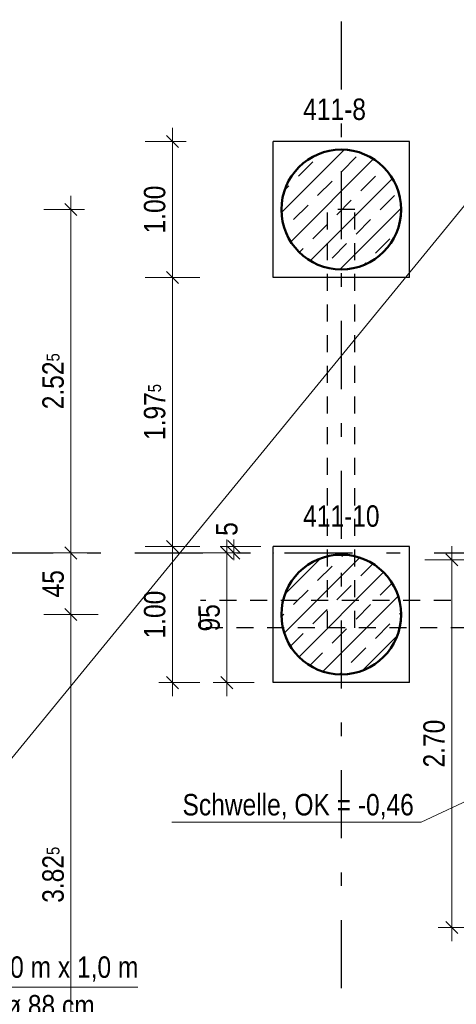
# Model space of a CAD drawing. Header units: millimetres. Extents: x -50 to 85, y 0 to 206.
# Tile 94 of 152: x 35.92 to 39.13, y 20.29 to 27.53. Entities that reach past the tile are written whole.
import ezdxf

# ---------------------------------------------------------------- set-up
doc = ezdxf.new("R2010")
doc.units = ezdxf.units.MM
doc.linetypes.add('DASHDOTX2', pattern=[2, 1, -0.5, 0, -0.5])
doc.linetypes.add('HIDDEN', pattern=[0.375, 0.25, -0.125])
for name, color, linetype, lineweight in [('Achsen', 7, 'Continuous', 20), ('Schraffuren', 7, 'Continuous', 20), ('Verdeckte Kanten', 7, 'Continuous', 20)]:
    doc.layers.add(name, color=color, linetype=linetype, lineweight=lineweight)
doc.styles.add('Arial Narrow', font='ARIALN.TTF')
doc.dimstyles.new('Arch_Strakon_dimstyle', dxfattribs={"dimtxt": 15.75, "dimasz": 1, "dimexe": 1.25, "dimexo": 0.0625, "dimgap": 1, "dimtad": 0, "dimdec": 5, "dimzin": 12, "dimdsep": 46, "dimtxsty": 'Arial Narrow', "dimblk": 'Arrowhead_Tick', "dimsah": 1, "dimcen": 0, "dimse1": 1, "dimse2": 1, "dimclrd": 6, "dimclrt": 2, "dimazin": 0, "dimtfac": 1, "dimtdec": 4, "dimtmove": 0, "dimatfit": 3, "dimldrblk": 'NONE', "dimfxl": 1, "dimtvp": 1, "dimtolj": 1, "dimtzin": 0, "dimlwd": 13, "dimarcsym": 2})
pattern_1 = [(45, (0, 0), (-0.14142136, 0.14142136), [0.15, -0.1]), (45, (-0.07071, 0.07071), (-0.14142136, 0.14142136), [])]

# ---------------------------------------------------------------- blocks, each defined once
blk = doc.blocks.new('Arrowhead_Tick')
at = {"color": 0, "linetype": 'Continuous', "lineweight": -2}
for p, q in [((0, 20), (0, -10)), ((-1, 0), (0, 0)), ((10, 0), (0, 0))]:
    blk.add_line(p, q, dxfattribs=at)
at = {"color": 2, "linetype": 'Continuous', "lineweight": 35}
blk.add_line((4.42, 4.42), (-4.42, -4.42), dxfattribs=at)
blk = doc.blocks.new('*D163')
at = {"layer": 'Defpoints', "color": 0}
for p in [(37.4463, 23.608), (37.7872, 23.608), (37.7872, 22.6556)]:
    blk.add_point(p, dxfattribs=at)
at = {"layer": 'Schraffuren', "color": 6, "linetype": 'Continuous', "lineweight": 13}
blk.add_line((37.4463, 22.6656), (37.4463, 23.598), dxfattribs=at)
at = {"layer": 'Schraffuren', "color": 6, "lineweight": 13, "xscale": 0.01, "yscale": 0.01, "zscale": 0.01}
for p, rotation in [((37.4463, 23.608), 90), ((37.4463, 22.6556), 270)]:
    blk.add_blockref('Arrowhead_Tick', p, dxfattribs=dict(at, rotation=rotation))
at = {"layer": 'Schraffuren', "color": 2, "lineweight": 35, "insert": (37.3159, 23.1318), "char_height": 0.1575, "attachment_point": 5, "rotation": 90, "style": 'Arial Narrow'}
blk.add_mtext('\\A1;95', dxfattribs=at)
blk = doc.blocks.new('_None')
blk = doc.blocks.new('*D164')
at = {"layer": 'Defpoints', "color": 0}
for p in [(37.4963, 23.6556), (37.7872, 23.6556), (37.7872, 23.608)]:
    blk.add_point(p, dxfattribs=at)
at = {"layer": 'Schraffuren', "color": 6, "linetype": 'Continuous', "lineweight": 13}
for p, q in [((37.4963, 23.6656), (37.4963, 23.6756)), ((37.4963, 23.608), (37.4963, 23.6556)), ((37.4963, 23.598), (37.4963, 23.588))]:
    blk.add_line(p, q, dxfattribs=at)
at = {"layer": 'Schraffuren', "color": 6, "lineweight": 13, "xscale": 0.01, "yscale": 0.01, "zscale": 0.01}
for p, rotation in [((37.4963, 23.608), 90), ((37.4963, 23.6556), 270)]:
    blk.add_blockref('Arrowhead_Tick', p, dxfattribs=dict(at, rotation=rotation))
at = {"layer": 'Schraffuren', "color": 2, "lineweight": 35, "insert": (37.4463, 23.784), "char_height": 0.1575, "attachment_point": 5, "rotation": 90, "style": 'Arial Narrow'}
blk.add_mtext('\\A1;5', dxfattribs=at)
blk = doc.blocks.new('*D165')
at = {"layer": 'Defpoints', "color": 0}
for p in [(37.0463, 23.6556), (37.7872, 23.6556), (37.7872, 22.6556)]:
    blk.add_point(p, dxfattribs=at)
at = {"layer": 'Schraffuren', "color": 6, "linetype": 'Continuous', "lineweight": 13}
blk.add_line((37.0463, 22.6656), (37.0463, 23.6456), dxfattribs=at)
at = {"layer": 'Schraffuren', "color": 6, "lineweight": 13, "xscale": 0.01, "yscale": 0.01, "zscale": 0.01}
for p, rotation in [((37.0463, 23.6556), 90), ((37.0463, 22.6556), 270)]:
    blk.add_blockref('Arrowhead_Tick', p, dxfattribs=dict(at, rotation=rotation))
at = {"layer": 'Schraffuren', "color": 2, "lineweight": 35, "insert": (36.9159, 23.1556), "char_height": 0.1575, "attachment_point": 5, "rotation": 90, "style": 'Arial Narrow'}
blk.add_mtext('\\A1;1.00', dxfattribs=at)
blk = doc.blocks.new('*D322')
at = {"color": 6, "linetype": 'Continuous', "lineweight": 13}
blk.add_line((37.0463, 23.6656), (37.0463, 25.6206), dxfattribs=at)
at = {"layer": 'Defpoints', "color": 0}
for p in [(37.0463, 25.6306), (37.7872, 25.6306), (37.7872, 23.6556)]:
    blk.add_point(p, dxfattribs=at)
at = {"color": 6, "lineweight": 13, "xscale": 0.01, "yscale": 0.01, "zscale": 0.01}
for p, rotation in [((37.0463, 25.6306), 90), ((37.0463, 23.6556), 270)]:
    blk.add_blockref('Arrowhead_Tick', p, dxfattribs=dict(at, rotation=rotation))
at = {"color": 2, "lineweight": 35, "insert": (36.9159, 24.6431), "char_height": 0.1575, "attachment_point": 5, "rotation": 90, "style": 'Arial Narrow'}
blk.add_mtext('\\A1;1.97{\\A1;\\H.6x;\\S5;}', dxfattribs=at)
blk = doc.blocks.new('*D323')
at = {"color": 6, "linetype": 'Continuous', "lineweight": 13}
blk.add_line((37.0463, 25.6406), (37.0463, 26.6206), dxfattribs=at)
at = {"layer": 'Defpoints', "color": 0}
for p in [(37.0463, 26.6306), (37.7872, 26.6306), (37.7872, 25.6306)]:
    blk.add_point(p, dxfattribs=at)
at = {"color": 6, "lineweight": 13, "xscale": 0.01, "yscale": 0.01, "zscale": 0.01}
for p, rotation in [((37.0463, 26.6306), 90), ((37.0463, 25.6306), 270)]:
    blk.add_blockref('Arrowhead_Tick', p, dxfattribs=dict(at, rotation=rotation))
at = {"color": 2, "lineweight": 35, "insert": (36.9159, 26.1306), "char_height": 0.1575, "attachment_point": 5, "rotation": 90, "style": 'Arial Narrow'}
blk.add_mtext('\\A1;1.00', dxfattribs=at)
blk = doc.blocks.new('*D324')
at = {"color": 6, "linetype": 'Continuous', "lineweight": 13}
blk.add_line((36.3, 23.1656), (36.3, 23.598), dxfattribs=at)
at = {"layer": 'Defpoints', "color": 0}
for p in [(36.3, 23.608), (37.7872, 23.608), (38.2866, 23.1556)]:
    blk.add_point(p, dxfattribs=at)
at = {"color": 6, "lineweight": 13, "xscale": 0.01, "yscale": 0.01, "zscale": 0.01}
for p, rotation in [((36.3, 23.608), 90), ((36.3, 23.1556), 270)]:
    blk.add_blockref('Arrowhead_Tick', p, dxfattribs=dict(at, rotation=rotation))
at = {"color": 2, "lineweight": 35, "insert": (36.1699, 23.3818), "char_height": 0.1575, "attachment_point": 5, "rotation": 90, "style": 'Arial Narrow'}
blk.add_mtext('\\A1;45', dxfattribs=at)
blk = doc.blocks.new('*D325')
at = {"color": 6, "linetype": 'Continuous', "lineweight": 13}
blk.add_line((36.3, 23.618), (36.3, 26.1206), dxfattribs=at)
at = {"layer": 'Defpoints', "color": 0}
for p in [(36.3, 26.1306), (38.2866, 26.1306), (37.7872, 23.608)]:
    blk.add_point(p, dxfattribs=at)
at = {"color": 6, "lineweight": 13, "xscale": 0.01, "yscale": 0.01, "zscale": 0.01}
for p, rotation in [((36.3, 26.1306), 90), ((36.3, 23.608), 270)]:
    blk.add_blockref('Arrowhead_Tick', p, dxfattribs=dict(at, rotation=rotation))
at = {"color": 2, "lineweight": 35, "insert": (36.1696, 24.8693), "char_height": 0.1575, "attachment_point": 5, "rotation": 90, "style": 'Arial Narrow'}
blk.add_mtext('\\A1;2.52{\\A1;\\H.6x;\\S5;}', dxfattribs=at)
blk = doc.blocks.new('*D328')
at = {"color": 6, "linetype": 'Continuous', "lineweight": 13}
blk.add_line((36.3, 19.343), (36.3, 23.1456), dxfattribs=at)
at = {"layer": 'Defpoints', "color": 0}
for p in [(36.3, 23.1556), (38.2866, 23.1556), (38.2866, 19.333)]:
    blk.add_point(p, dxfattribs=at)
at = {"color": 6, "lineweight": 13, "xscale": 0.01, "yscale": 0.01, "zscale": 0.01}
for p, rotation in [((36.3, 23.1556), 90), ((36.3, 19.333), 270)]:
    blk.add_blockref('Arrowhead_Tick', p, dxfattribs=dict(at, rotation=rotation))
at = {"color": 2, "lineweight": 35, "insert": (36.1696, 21.2443), "char_height": 0.1575, "attachment_point": 5, "rotation": 90, "style": 'Arial Narrow'}
blk.add_mtext('\\A1;3.82{\\A1;\\H.6x;\\S5;}', dxfattribs=at)
blk = doc.blocks.new('*D405')
at = {"color": 6, "linetype": 'Continuous', "lineweight": 13}
blk.add_line((39.1, 20.868), (39.1, 23.548), dxfattribs=at)
at = {"layer": 'Defpoints', "color": 0}
for p in [(39.1, 23.558), (40.0664, 23.558), (40.0664, 20.858)]:
    blk.add_point(p, dxfattribs=at)
at = {"color": 6, "lineweight": 13, "xscale": 0.01, "yscale": 0.01, "zscale": 0.01}
for p, rotation in [((39.1, 23.558), 90), ((39.1, 20.858), 270)]:
    blk.add_blockref('Arrowhead_Tick', p, dxfattribs=dict(at, rotation=rotation))
at = {"color": 2, "lineweight": 35, "insert": (38.9696, 22.208), "char_height": 0.1575, "attachment_point": 5, "rotation": 90, "style": 'Arial Narrow'}
blk.add_mtext('\\A1;2.70', dxfattribs=at)

msp = doc.modelspace()

# ---------------------------------------------------------------- hatches: boundary and pattern name
at = {"layer": 'Schraffuren', "lineweight": 13}
h = msp.add_hatch(dxfattribs=at)
h.set_pattern_fill('bB', color=6, scale=0.01, angle=45, style=0, pattern_type=2)
h.set_pattern_definition(pattern_1)
h.paths.add_polyline_path([(38.7265799, 26.130594), (38.7265399, 26.1365265), (38.7264199, 26.1424579), (38.72622, 26.1483871), (38.7259401, 26.154313), (38.7255804, 26.1602347), (38.7251409, 26.166151), (38.7246216, 26.1720608), (38.7240227, 26.177963), (38.7233442, 26.1838567), (38.7225864, 26.1897407), (38.7217493, 26.1956139), (38.7208331, 26.2014753), (38.719838, 26.2073238), (38.718764, 26.2131584), (38.7176116, 26.2189779), (38.7163807, 26.2247814), (38.7150717, 26.2305678), (38.7136849, 26.236336), (38.7122203, 26.2420849), (38.7106784, 26.2478136), (38.7090594, 26.253521), (38.7073636, 26.2592061), (38.7055913, 26.2648677), (38.7037429, 26.270505), (38.7018185, 26.2761168), (38.6998187, 26.2817022), (38.6977438, 26.2872601), (38.6955941, 26.2927895), (38.6933701, 26.2982894), (38.6910721, 26.3037588), (38.6887006, 26.3091968), (38.686256, 26.3146023), (38.6837387, 26.3199743), (38.6811492, 26.3253119), (38.678488, 26.3306141), (38.6757556, 26.33588), (38.6729523, 26.3411085), (38.6700789, 26.3462988), (38.6671357, 26.3514498), (38.6641234, 26.3565607), (38.6610424, 26.3616305), (38.6578933, 26.3666583), (38.6546768, 26.3716432), (38.6513933, 26.3765843), (38.6480435, 26.3814806), (38.644628, 26.3863314), (38.6411474, 26.3911356), (38.6376023, 26.3958925), (38.6339934, 26.4006012), (38.6303214, 26.4052607), (38.6265869, 26.4098704), (38.6227905, 26.4144292), (38.6189331, 26.4189365), (38.6150152, 26.4233914), (38.6110376, 26.427793), (38.607001, 26.4321406), (38.6029062, 26.4364333), (38.5987539, 26.4406705), (38.5945448, 26.4448513), (38.5902797, 26.448975), (38.5859594, 26.4530408), (38.5815847, 26.457048), (38.5771564, 26.4609958), (38.5726752, 26.4648835), (38.5681421, 26.4687105), (38.5635577, 26.472476), (38.558923, 26.4761794), (38.5542388, 26.4798199), (38.5495059, 26.483397), (38.5447252, 26.4869099), (38.5398976, 26.4903581), (38.535024, 26.4937408), (38.5301051, 26.4970575), (38.525142, 26.5003076), (38.5201356, 26.5034905), (38.5150866, 26.5066056), (38.5099962, 26.5096523), (38.5048651, 26.5126301), (38.4996943, 26.5155385), (38.4944848, 26.5183769), (38.4892375, 26.5211448), (38.4839534, 26.5238417), (38.4786333, 26.5264671), (38.4732784, 26.5290205), (38.4678895, 26.5315016), (38.4624677, 26.5339097), (38.4570138, 26.5362445), (38.451529, 26.5385055), (38.4460142, 26.5406924), (38.4404705, 26.5428048), (38.4348987, 26.5448422), (38.4293, 26.5468043), (38.4236753, 26.5486907), (38.4180257, 26.5505012), (38.4123523, 26.5522353), (38.4066559, 26.5538927), (38.4009377, 26.5554732), (38.3951988, 26.5569764), (38.3894401, 26.5584022), (38.3836627, 26.5597501), (38.3778676, 26.5610201), (38.3720559, 26.5622118), (38.3662288, 26.563325), (38.3603871, 26.5643595), (38.354532, 26.5653152), (38.3486645, 26.5661919), (38.3427858, 26.5669894), (38.3368969, 26.5677075), (38.3309988, 26.5683462), (38.3250926, 26.5689053), (38.3191794, 26.5693847), (38.3132603, 26.5697844), (38.3073364, 26.5701042), (38.3014086, 26.5703441), (38.2954782, 26.5705041), (38.2895462, 26.5705841), (38.2836136, 26.5705841), (38.2776816, 26.5705041), (38.2717512, 26.5703441), (38.2658234, 26.5701042), (38.2598995, 26.5697844), (38.2539804, 26.5693847), (38.2480672, 26.5689053), (38.242161, 26.5683462), (38.2362629, 26.5677075), (38.230374, 26.5669894), (38.2244953, 26.5661919), (38.2186278, 26.5653152), (38.2127727, 26.5643595), (38.206931, 26.563325), (38.2011039, 26.5622118), (38.1952922, 26.5610201), (38.1894971, 26.5597501), (38.1837197, 26.5584022), (38.177961, 26.5569764), (38.1722221, 26.5554732), (38.1665039, 26.5538927), (38.1608075, 26.5522353), (38.1551341, 26.5505012), (38.1494845, 26.5486907), (38.1438598, 26.5468043), (38.1382611, 26.5448422), (38.1326893, 26.5428048), (38.1271456, 26.5406924), (38.1216308, 26.5385055), (38.116146, 26.5362445), (38.1106921, 26.5339097), (38.1052703, 26.5315016), (38.0998814, 26.5290205), (38.0945265, 26.5264671), (38.0892064, 26.5238417), (38.0839223, 26.5211448), (38.078675, 26.5183769), (38.0734655, 26.5155385), (38.0682947, 26.5126301), (38.0631636, 26.5096523), (38.0580732, 26.5066056), (38.0530242, 26.5034905), (38.0480178, 26.5003076), (38.0430547, 26.4970575), (38.0381359, 26.4937408), (38.0332622, 26.4903581), (38.0284346, 26.4869099), (38.0236539, 26.483397), (38.018921, 26.4798199), (38.0142368, 26.4761794), (38.0096021, 26.472476), (38.0050177, 26.4687105), (38.0004846, 26.4648835), (37.9960034, 26.4609958), (37.9915751, 26.457048), (37.9872004, 26.4530408), (37.9828801, 26.448975), (37.978615, 26.4448513), (37.9744059, 26.4406705), (37.9702536, 26.4364333), (37.9661588, 26.4321406), (37.9621222, 26.427793), (37.9581446, 26.4233914), (37.9542267, 26.4189365), (37.9503693, 26.4144292), (37.9465729, 26.4098704), (37.9428384, 26.4052607), (37.9391664, 26.4006012), (37.9355575, 26.3958925), (37.9320124, 26.3911356), (37.9285318, 26.3863314), (37.9251163, 26.3814806), (37.9217665, 26.3765843), (37.918483, 26.3716432), (37.9152665, 26.3666583), (37.9121174, 26.3616305), (37.9090364, 26.3565607), (37.9060241, 26.3514498), (37.9030809, 26.3462988), (37.9002075, 26.3411085), (37.8974042, 26.33588), (37.8946718, 26.3306141), (37.8920106, 26.3253119), (37.8894211, 26.3199743), (37.8869038, 26.3146023), (37.8844592, 26.3091968), (37.8820877, 26.3037588), (37.8797897, 26.2982894), (37.8775657, 26.2927895), (37.875416, 26.2872601), (37.8733411, 26.2817022), (37.8713413, 26.2761168), (37.869417, 26.270505), (37.8675685, 26.2648677), (37.8657962, 26.2592061), (37.8641004, 26.253521), (37.8624814, 26.2478136), (37.8609395, 26.2420849), (37.8594749, 26.236336), (37.8580881, 26.2305678), (37.8567791, 26.2247814), (37.8555482, 26.2189779), (37.8543958, 26.2131584), (37.8533218, 26.2073238), (37.8523267, 26.2014753), (37.8514105, 26.1956139), (37.8505734, 26.1897407), (37.8498156, 26.1838567), (37.8491371, 26.177963), (37.8485382, 26.1720608), (37.848019, 26.166151), (37.8475794, 26.1602347), (37.8472197, 26.154313), (37.8469398, 26.1483871), (37.8467399, 26.1424579), (37.8466199, 26.1365265), (37.8465799, 26.130594), (37.8466199, 26.1246616), (37.8467399, 26.1187302), (37.8469398, 26.112801), (37.8472197, 26.1068751), (37.8475794, 26.1009534), (37.848019, 26.0950371), (37.8485382, 26.0891273), (37.8491371, 26.0832251), (37.8498156, 26.0773314), (37.8505734, 26.0714474), (37.8514105, 26.0655742), (37.8523267, 26.0597128), (37.8533218, 26.0538643), (37.8543958, 26.0480297), (37.8555482, 26.0422102), (37.8567791, 26.0364067), (37.8580881, 26.0306203), (37.8594749, 26.0248521), (37.8609395, 26.0191032), (37.8624814, 26.0133745), (37.8641004, 26.0076671), (37.8657962, 26.001982), (37.8675685, 25.9963204), (37.869417, 25.9906831), (37.8713413, 25.9850713), (37.8733411, 25.9794859), (37.875416, 25.973928), (37.8775657, 25.9683986), (37.8797897, 25.9628987), (37.8820877, 25.9574293), (37.8844592, 25.9519913), (37.8869038, 25.9465858), (37.8894211, 25.9412138), (37.8920106, 25.9358762), (37.8946718, 25.930574), (37.8974042, 25.9253081), (37.9002075, 25.9200796), (37.9030809, 25.9148893), (37.9060241, 25.9097383), (37.9090364, 25.9046274), (37.9121174, 25.8995576), (37.9152665, 25.8945298), (37.918483, 25.8895449), (37.9217665, 25.8846038), (37.9251163, 25.8797075), (37.9285318, 25.8748567), (37.9320124, 25.8700525), (37.9355575, 25.8652956), (37.9391664, 25.8605869), (37.9428384, 25.8559274), (37.9465729, 25.8513177), (37.9503693, 25.8467588), (37.9542267, 25.8422516), (37.9581446, 25.8377967), (37.9621222, 25.8333951), (37.9661588, 25.8290475), (37.9702536, 25.8247548), (37.9744059, 25.8205176), (37.978615, 25.8163368), (37.9828801, 25.8122131), (37.9872004, 25.8081473), (37.9915751, 25.8041401), (37.9960034, 25.8001923), (38.0004846, 25.7963046), (38.0050177, 25.7924776), (38.0096021, 25.7887121), (38.0142368, 25.7850087), (38.018921, 25.7813682), (38.0236539, 25.7777911), (38.0284346, 25.7742782), (38.0332622, 25.77083), (38.0381359, 25.7674473), (38.0430547, 25.7641306), (38.0480178, 25.7608805), (38.0530242, 25.7576976), (38.0580732, 25.7545825), (38.0631636, 25.7515358), (38.0682947, 25.748558), (38.0734655, 25.7456496), (38.078675, 25.7428112), (38.0839223, 25.7400433), (38.0892064, 25.7373464), (38.0945265, 25.734721), (38.0998814, 25.7321675), (38.1052703, 25.7296865), (38.1106921, 25.7272784), (38.116146, 25.7249436), (38.1216308, 25.7226826), (38.1271456, 25.7204957), (38.1326893, 25.7183833), (38.1382611, 25.7163459), (38.1438598, 25.7143838), (38.1494845, 25.7124974), (38.1551341, 25.7106869), (38.1608075, 25.7089528), (38.1665039, 25.7072954), (38.1722221, 25.7057149), (38.177961, 25.7042117), (38.1837197, 25.7027859), (38.1894971, 25.701438), (38.1952922, 25.700168), (38.2011039, 25.6989763), (38.206931, 25.6978631), (38.2127727, 25.6968286), (38.2186278, 25.6958729), (38.2244953, 25.6949962), (38.230374, 25.6941987), (38.2362629, 25.6934806), (38.242161, 25.6928419), (38.2480672, 25.6922828), (38.2539804, 25.6918034), (38.2598995, 25.6914037), (38.2658234, 25.6910839), (38.2717512, 25.690844), (38.2776816, 25.690684), (38.2836136, 25.690604), (38.2895462, 25.690604), (38.2954782, 25.690684), (38.3014086, 25.690844), (38.3073364, 25.6910839), (38.3132603, 25.6914037), (38.3191794, 25.6918034), (38.3250926, 25.6922828), (38.3309988, 25.6928419), (38.3368969, 25.6934806), (38.3427858, 25.6941987), (38.3486645, 25.6949962), (38.354532, 25.6958729), (38.3603871, 25.6968286), (38.3662288, 25.6978631), (38.3720559, 25.6989763), (38.3778676, 25.700168), (38.3836627, 25.701438), (38.3894401, 25.7027859), (38.3951988, 25.7042117), (38.4009377, 25.7057149), (38.4066559, 25.7072954), (38.4123523, 25.7089528), (38.4180257, 25.7106869), (38.4236753, 25.7124974), (38.4293, 25.7143838), (38.4348987, 25.7163459), (38.4404705, 25.7183833), (38.4460142, 25.7204957), (38.451529, 25.7226826), (38.4570138, 25.7249436), (38.4624677, 25.7272784), (38.4678895, 25.7296865), (38.4732784, 25.7321675), (38.4786333, 25.734721), (38.4839534, 25.7373464), (38.4892375, 25.7400433), (38.4944848, 25.7428112), (38.4996943, 25.7456496), (38.5048651, 25.748558), (38.5099962, 25.7515358), (38.5150866, 25.7545825), (38.5201356, 25.7576976), (38.525142, 25.7608805), (38.5301051, 25.7641306), (38.535024, 25.7674473), (38.5398976, 25.77083), (38.5447252, 25.7742782), (38.5495059, 25.7777911), (38.5542388, 25.7813682), (38.558923, 25.7850087), (38.5635577, 25.7887121), (38.5681421, 25.7924776), (38.5726752, 25.7963046), (38.5771564, 25.8001923), (38.5815847, 25.8041401), (38.5859594, 25.8081473), (38.5902797, 25.8122131), (38.5945448, 25.8163368), (38.5987539, 25.8205176), (38.6029062, 25.8247548), (38.607001, 25.8290475), (38.6110376, 25.8333951), (38.6150152, 25.8377967), (38.6189331, 25.8422516), (38.6227905, 25.8467588), (38.6265869, 25.8513177), (38.6303214, 25.8559274), (38.6339934, 25.8605869), (38.6376023, 25.8652956), (38.6411474, 25.8700525), (38.644628, 25.8748567), (38.6480435, 25.8797075), (38.6513933, 25.8846038), (38.6546768, 25.8895449), (38.6578933, 25.8945298), (38.6610424, 25.8995576), (38.6641234, 25.9046274), (38.6671357, 25.9097383), (38.6700789, 25.9148893), (38.6729523, 25.9200796), (38.6757556, 25.9253081), (38.678488, 25.930574), (38.6811492, 25.9358762), (38.6837387, 25.9412138), (38.686256, 25.9465858), (38.6887006, 25.9519913), (38.6910721, 25.9574293), (38.6933701, 25.9628987), (38.6955941, 25.9683986), (38.6977438, 25.973928), (38.6998187, 25.9794859), (38.7018185, 25.9850713), (38.7037429, 25.9906831), (38.7055913, 25.9963204), (38.7073636, 26.001982), (38.7090594, 26.0076671), (38.7106784, 26.0133745), (38.7122203, 26.0191032), (38.7136849, 26.0248521), (38.7150717, 26.0306203), (38.7163807, 26.0364067), (38.7176116, 26.0422102), (38.718764, 26.0480297), (38.719838, 26.0538643), (38.7208331, 26.0597128), (38.7217493, 26.0655742), (38.7225864, 26.0714474), (38.7233442, 26.0773314), (38.7240227, 26.0832251), (38.7246216, 26.0891273), (38.7251409, 26.0950371), (38.7255804, 26.1009534), (38.7259401, 26.1068751), (38.72622, 26.112801), (38.7264199, 26.1187302), (38.7265399, 26.1246616)])
h = msp.add_hatch(dxfattribs=at)
h.set_pattern_fill('bB', color=6, scale=0.01, angle=45, style=0, pattern_type=2)
h.set_pattern_definition(pattern_1)
h.paths.add_polyline_path([(38.7265799, 23.155594), (38.7265399, 23.1615265), (38.7264199, 23.1674579), (38.72622, 23.1733871), (38.7259401, 23.179313), (38.7255804, 23.1852347), (38.7251409, 23.191151), (38.7246216, 23.1970608), (38.7240227, 23.202963), (38.7233442, 23.2088567), (38.7225864, 23.2147407), (38.7217493, 23.2206139), (38.7208331, 23.2264753), (38.719838, 23.2323238), (38.718764, 23.2381584), (38.7176116, 23.2439779), (38.7163807, 23.2497814), (38.7150717, 23.2555678), (38.7136849, 23.261336), (38.7122203, 23.2670849), (38.7106784, 23.2728136), (38.7090594, 23.278521), (38.7073636, 23.2842061), (38.7055913, 23.2898677), (38.7037429, 23.295505), (38.7018185, 23.3011168), (38.6998187, 23.3067022), (38.6977438, 23.3122601), (38.6955941, 23.3177895), (38.6933701, 23.3232894), (38.6910721, 23.3287588), (38.6887006, 23.3341968), (38.686256, 23.3396023), (38.6837387, 23.3449743), (38.6811492, 23.3503119), (38.678488, 23.3556141), (38.6757556, 23.36088), (38.6729523, 23.3661085), (38.6700789, 23.3712988), (38.6671357, 23.3764498), (38.6641234, 23.3815607), (38.6610424, 23.3866305), (38.6578933, 23.3916583), (38.6546768, 23.3966432), (38.6513933, 23.4015843), (38.6480435, 23.4064806), (38.644628, 23.4113314), (38.6411474, 23.4161356), (38.6376023, 23.4208925), (38.6339934, 23.4256012), (38.6303214, 23.4302607), (38.6265869, 23.4348704), (38.6227905, 23.4394292), (38.6189331, 23.4439365), (38.6150152, 23.4483914), (38.6110376, 23.452793), (38.607001, 23.4571406), (38.6029062, 23.4614333), (38.5987539, 23.4656705), (38.5945448, 23.4698513), (38.5902797, 23.473975), (38.5859594, 23.4780408), (38.5815847, 23.482048), (38.5771564, 23.4859958), (38.5726752, 23.4898835), (38.5681421, 23.4937105), (38.5635577, 23.497476), (38.558923, 23.5011794), (38.5542388, 23.5048199), (38.5495059, 23.508397), (38.5447252, 23.5119099), (38.5398976, 23.5153581), (38.535024, 23.5187408), (38.5301051, 23.5220575), (38.525142, 23.5253076), (38.5201356, 23.5284905), (38.5150866, 23.5316056), (38.5099962, 23.5346523), (38.5048651, 23.5376301), (38.4996943, 23.5405385), (38.4944848, 23.5433769), (38.4892375, 23.5461448), (38.4839534, 23.5488417), (38.4786333, 23.5514671), (38.4732784, 23.5540205), (38.4678895, 23.5565016), (38.4624677, 23.5589097), (38.4570138, 23.5612445), (38.451529, 23.5635055), (38.4460142, 23.5656924), (38.4404705, 23.5678048), (38.4348987, 23.5698422), (38.4293, 23.5718043), (38.4236753, 23.5736907), (38.4180257, 23.5755012), (38.4123523, 23.5772353), (38.4066559, 23.5788927), (38.4009377, 23.5804732), (38.3951988, 23.5819764), (38.3894401, 23.5834022), (38.3836627, 23.5847501), (38.3778676, 23.5860201), (38.3720559, 23.5872118), (38.3662288, 23.588325), (38.3603871, 23.5893595), (38.354532, 23.5903152), (38.3486645, 23.5911919), (38.3427858, 23.5919894), (38.3368969, 23.5927075), (38.3309988, 23.5933462), (38.3250926, 23.5939053), (38.3191794, 23.5943847), (38.3132603, 23.5947844), (38.3073364, 23.5951042), (38.3014086, 23.5953441), (38.2954782, 23.5955041), (38.2895462, 23.5955841), (38.2836136, 23.5955841), (38.2776816, 23.5955041), (38.2717512, 23.5953441), (38.2658234, 23.5951042), (38.2598995, 23.5947844), (38.2539804, 23.5943847), (38.2480672, 23.5939053), (38.242161, 23.5933462), (38.2362629, 23.5927075), (38.230374, 23.5919894), (38.2244953, 23.5911919), (38.2186278, 23.5903152), (38.2127727, 23.5893595), (38.206931, 23.588325), (38.2011039, 23.5872118), (38.1952922, 23.5860201), (38.1894971, 23.5847501), (38.1837197, 23.5834022), (38.177961, 23.5819764), (38.1722221, 23.5804732), (38.1665039, 23.5788927), (38.1608075, 23.5772353), (38.1551341, 23.5755012), (38.1494845, 23.5736907), (38.1438598, 23.5718043), (38.1382611, 23.5698422), (38.1326893, 23.5678048), (38.1271456, 23.5656924), (38.1216308, 23.5635055), (38.116146, 23.5612445), (38.1106921, 23.5589097), (38.1052703, 23.5565016), (38.0998814, 23.5540205), (38.0945265, 23.5514671), (38.0892064, 23.5488417), (38.0839223, 23.5461448), (38.078675, 23.5433769), (38.0734655, 23.5405385), (38.0682947, 23.5376301), (38.0631636, 23.5346523), (38.0580732, 23.5316056), (38.0530242, 23.5284905), (38.0480178, 23.5253076), (38.0430547, 23.5220575), (38.0381359, 23.5187408), (38.0332622, 23.5153581), (38.0284346, 23.5119099), (38.0236539, 23.508397), (38.018921, 23.5048199), (38.0142368, 23.5011794), (38.0096021, 23.497476), (38.0050177, 23.4937105), (38.0004846, 23.4898835), (37.9960034, 23.4859958), (37.9915751, 23.482048), (37.9872004, 23.4780408), (37.9828801, 23.473975), (37.978615, 23.4698513), (37.9744059, 23.4656705), (37.9702536, 23.4614333), (37.9661588, 23.4571406), (37.9621222, 23.452793), (37.9581446, 23.4483914), (37.9542267, 23.4439365), (37.9503693, 23.4394292), (37.9465729, 23.4348704), (37.9428384, 23.4302607), (37.9391664, 23.4256012), (37.9355575, 23.4208925), (37.9320124, 23.4161356), (37.9285318, 23.4113314), (37.9251163, 23.4064806), (37.9217665, 23.4015843), (37.918483, 23.3966432), (37.9152665, 23.3916583), (37.9121174, 23.3866305), (37.9090364, 23.3815607), (37.9060241, 23.3764498), (37.9030809, 23.3712988), (37.9002075, 23.3661085), (37.8974042, 23.36088), (37.8946718, 23.3556141), (37.8920106, 23.3503119), (37.8894211, 23.3449743), (37.8869038, 23.3396023), (37.8844592, 23.3341968), (37.8820877, 23.3287588), (37.8797897, 23.3232894), (37.8775657, 23.3177895), (37.875416, 23.3122601), (37.8733411, 23.3067022), (37.8713413, 23.3011168), (37.869417, 23.295505), (37.8675685, 23.2898677), (37.8657962, 23.2842061), (37.8641004, 23.278521), (37.8624814, 23.2728136), (37.8609395, 23.2670849), (37.8594749, 23.261336), (37.8580881, 23.2555678), (37.8567791, 23.2497814), (37.8555482, 23.2439779), (37.8543958, 23.2381584), (37.8533218, 23.2323238), (37.8523267, 23.2264753), (37.8514105, 23.2206139), (37.8505734, 23.2147407), (37.8498156, 23.2088567), (37.8491371, 23.202963), (37.8485382, 23.1970608), (37.848019, 23.191151), (37.8475794, 23.1852347), (37.8472197, 23.179313), (37.8469398, 23.1733871), (37.8467399, 23.1674579), (37.8466199, 23.1615265), (37.8465799, 23.155594), (37.8466199, 23.1496616), (37.8467399, 23.1437302), (37.8469398, 23.137801), (37.8472197, 23.1318751), (37.8475794, 23.1259534), (37.848019, 23.1200371), (37.8485382, 23.1141273), (37.8491371, 23.1082251), (37.8498156, 23.1023314), (37.8505734, 23.0964474), (37.8514105, 23.0905742), (37.8523267, 23.0847128), (37.8533218, 23.0788643), (37.8543958, 23.0730297), (37.8555482, 23.0672102), (37.8567791, 23.0614067), (37.8580881, 23.0556203), (37.8594749, 23.0498521), (37.8609395, 23.0441032), (37.8624814, 23.0383745), (37.8641004, 23.0326671), (37.8657962, 23.026982), (37.8675685, 23.0213204), (37.869417, 23.0156831), (37.8713413, 23.0100713), (37.8733411, 23.0044859), (37.875416, 22.998928), (37.8775657, 22.9933986), (37.8797897, 22.9878987), (37.8820877, 22.9824293), (37.8844592, 22.9769913), (37.8869038, 22.9715858), (37.8894211, 22.9662138), (37.8920106, 22.9608762), (37.8946718, 22.955574), (37.8974042, 22.9503081), (37.9002075, 22.9450796), (37.9030809, 22.9398893), (37.9060241, 22.9347383), (37.9090364, 22.9296274), (37.9121174, 22.9245576), (37.9152665, 22.9195298), (37.918483, 22.9145449), (37.9217665, 22.9096038), (37.9251163, 22.9047075), (37.9285318, 22.8998567), (37.9320124, 22.8950525), (37.9355575, 22.8902956), (37.9391664, 22.8855869), (37.9428384, 22.8809274), (37.9465729, 22.8763177), (37.9503693, 22.8717588), (37.9542267, 22.8672516), (37.9581446, 22.8627967), (37.9621222, 22.8583951), (37.9661588, 22.8540475), (37.9702536, 22.8497548), (37.9744059, 22.8455176), (37.978615, 22.8413368), (37.9828801, 22.8372131), (37.9872004, 22.8331473), (37.9915751, 22.8291401), (37.9960034, 22.8251923), (38.0004846, 22.8213046), (38.0050177, 22.8174776), (38.0096021, 22.8137121), (38.0142368, 22.8100087), (38.018921, 22.8063682), (38.0236539, 22.8027911), (38.0284346, 22.7992782), (38.0332622, 22.79583), (38.0381359, 22.7924473), (38.0430547, 22.7891306), (38.0480178, 22.7858805), (38.0530242, 22.7826976), (38.0580732, 22.7795825), (38.0631636, 22.7765358), (38.0682947, 22.773558), (38.0734655, 22.7706496), (38.078675, 22.7678112), (38.0839223, 22.7650433), (38.0892064, 22.7623464), (38.0945265, 22.759721), (38.0998814, 22.7571675), (38.1052703, 22.7546865), (38.1106921, 22.7522784), (38.116146, 22.7499436), (38.1216308, 22.7476826), (38.1271456, 22.7454957), (38.1326893, 22.7433833), (38.1382611, 22.7413459), (38.1438598, 22.7393838), (38.1494845, 22.7374974), (38.1551341, 22.7356869), (38.1608075, 22.7339528), (38.1665039, 22.7322954), (38.1722221, 22.7307149), (38.177961, 22.7292117), (38.1837197, 22.7277859), (38.1894971, 22.726438), (38.1952922, 22.725168), (38.2011039, 22.7239763), (38.206931, 22.7228631), (38.2127727, 22.7218286), (38.2186278, 22.7208729), (38.2244953, 22.7199962), (38.230374, 22.7191987), (38.2362629, 22.7184806), (38.242161, 22.7178419), (38.2480672, 22.7172828), (38.2539804, 22.7168034), (38.2598995, 22.7164037), (38.2658234, 22.7160839), (38.2717512, 22.715844), (38.2776816, 22.715684), (38.2836136, 22.715604), (38.2895462, 22.715604), (38.2954782, 22.715684), (38.3014086, 22.715844), (38.3073364, 22.7160839), (38.3132603, 22.7164037), (38.3191794, 22.7168034), (38.3250926, 22.7172828), (38.3309988, 22.7178419), (38.3368969, 22.7184806), (38.3427858, 22.7191987), (38.3486645, 22.7199962), (38.354532, 22.7208729), (38.3603871, 22.7218286), (38.3662288, 22.7228631), (38.3720559, 22.7239763), (38.3778676, 22.725168), (38.3836627, 22.726438), (38.3894401, 22.7277859), (38.3951988, 22.7292117), (38.4009377, 22.7307149), (38.4066559, 22.7322954), (38.4123523, 22.7339528), (38.4180257, 22.7356869), (38.4236753, 22.7374974), (38.4293, 22.7393838), (38.4348987, 22.7413459), (38.4404705, 22.7433833), (38.4460142, 22.7454957), (38.451529, 22.7476826), (38.4570138, 22.7499436), (38.4624677, 22.7522784), (38.4678895, 22.7546865), (38.4732784, 22.7571675), (38.4786333, 22.759721), (38.4839534, 22.7623464), (38.4892375, 22.7650433), (38.4944848, 22.7678112), (38.4996943, 22.7706496), (38.5048651, 22.773558), (38.5099962, 22.7765358), (38.5150866, 22.7795825), (38.5201356, 22.7826976), (38.525142, 22.7858805), (38.5301051, 22.7891306), (38.535024, 22.7924473), (38.5398976, 22.79583), (38.5447252, 22.7992782), (38.5495059, 22.8027911), (38.5542388, 22.8063682), (38.558923, 22.8100087), (38.5635577, 22.8137121), (38.5681421, 22.8174776), (38.5726752, 22.8213046), (38.5771564, 22.8251923), (38.5815847, 22.8291401), (38.5859594, 22.8331473), (38.5902797, 22.8372131), (38.5945448, 22.8413368), (38.5987539, 22.8455176), (38.6029062, 22.8497548), (38.607001, 22.8540475), (38.6110376, 22.8583951), (38.6150152, 22.8627967), (38.6189331, 22.8672516), (38.6227905, 22.8717588), (38.6265869, 22.8763177), (38.6303214, 22.8809274), (38.6339934, 22.8855869), (38.6376023, 22.8902956), (38.6411474, 22.8950525), (38.644628, 22.8998567), (38.6480435, 22.9047075), (38.6513933, 22.9096038), (38.6546768, 22.9145449), (38.6578933, 22.9195298), (38.6610424, 22.9245576), (38.6641234, 22.9296274), (38.6671357, 22.9347383), (38.6700789, 22.9398893), (38.6729523, 22.9450796), (38.6757556, 22.9503081), (38.678488, 22.955574), (38.6811492, 22.9608762), (38.6837387, 22.9662138), (38.686256, 22.9715858), (38.6887006, 22.9769913), (38.6910721, 22.9824293), (38.6933701, 22.9878987), (38.6955941, 22.9933986), (38.6977438, 22.998928), (38.6998187, 23.0044859), (38.7018185, 23.0100713), (38.7037429, 23.0156831), (38.7055913, 23.0213204), (38.7073636, 23.026982), (38.7090594, 23.0326671), (38.7106784, 23.0383745), (38.7122203, 23.0441032), (38.7136849, 23.0498521), (38.7150717, 23.0556203), (38.7163807, 23.0614067), (38.7176116, 23.0672102), (38.718764, 23.0730297), (38.719838, 23.0788643), (38.7208331, 23.0847128), (38.7217493, 23.0905742), (38.7225864, 23.0964474), (38.7233442, 23.1023314), (38.7240227, 23.1082251), (38.7246216, 23.1141273), (38.7251409, 23.1200371), (38.7255804, 23.1259534), (38.7259401, 23.1318751), (38.72622, 23.137801), (38.7264199, 23.1437302), (38.7265399, 23.1496616)])

# ---------------------------------------------------------------- linework, layer by layer
at = {"color": 5, "linetype": 'Continuous', "lineweight": 18}
for p, q in [((33.1871652, 18.8329689), (47.0421652, 35.7429653)), ((38.8741594, 21.631037), (40.1183079, 22.2145683)), ((38.8741594, 21.631037), (37.0404833, 21.631037))]:
    msp.add_line(p, q, dxfattribs=at)
at = {"color": 3, "linetype": 'Continuous', "lineweight": 25}
for p, q in [((38.7872199, 26.630594), (37.7872199, 26.630594)), ((37.7872199, 25.630594), (37.7872199, 26.630594)), ((38.7872199, 25.630594), (38.7872199, 26.630594)), ((38.7872199, 25.630594), (37.7872199, 25.630594)), ((38.7872199, 23.6555967), (37.7872199, 23.6555967)), ((37.7872199, 22.6555967), (37.7872199, 23.6555967)), ((38.7872199, 22.6555967), (38.7872199, 23.6555967)), ((38.7872199, 22.6555967), (37.7872199, 22.6555967))]:
    msp.add_line(p, q, dxfattribs=at)
at = {"color": 4, "linetype": 'Continuous', "lineweight": 50}
for centre in [(38.2865799, 26.130594), (38.2865799, 23.155594)]:
    msp.add_circle(centre, 0.44, dxfattribs=at)
at = {"layer": 'Achsen', "color": 3, "linetype": 'DASHDOTX2', "lineweight": 25, "ltscale": 0.5}
for p, q in [((38.2865329, 38.5121345), (38.2865329, 17.9048676)), ((3.7695329, 23.607962), (54.0482401, 23.607962))]:
    msp.add_line(p, q, dxfattribs=at)
at = {"layer": 'Schraffuren', "color": 5, "linetype": 'Continuous', "lineweight": 18}
msp.add_line((36.7919478, 20.4182407), (34.6955583, 20.4182407), dxfattribs=at)
at = {"layer": 'Schraffuren', "color": 9, "linetype": 'Continuous', "lineweight": 0}
msp.add_circle((37.7872199, 23.607962), 0.00111, dxfattribs=at)
at = {"layer": 'Verdeckte Kanten', "color": 3, "linetype": 'HIDDEN', "lineweight": 25, "ltscale": 0.5}
for p, q in [((38.3865316, 26.130594), (38.1865316, 26.130594)), ((38.1865316, 23.057968), (38.1865316, 26.130594)), ((38.3865316, 23.057968), (38.3865316, 26.130594)), ((42.9165252, 23.257968), (37.2515255, 23.257968)), ((37.2515255, 23.057968), (37.2515255, 23.257968)), ((40.1165252, 23.057968), (37.2515255, 23.057968))]:
    msp.add_line(p, q, dxfattribs=at)

# ---------------------------------------------------------------- texts
at = {"color": 2, "lineweight": 35, "style": 'Arial Narrow'}
msp.add_text('Schwelle, OK = -0,46', height=0.1575, dxfattribs=at).set_placement((37.1201005, 21.6805287))
at = {"layer": 'Schraffuren', "color": 2, "lineweight": 35, "style": 'Arial Narrow'}
for s, p in [('411-8', (38.0067782, 26.7885814)), ('411-10', (38.0063855, 23.8005836)), ('Pfahlkopf 1,0 m x 1,0 m', (34.9001803, 20.4875548)), ('Bohrpfähle ø 88 cm', (34.9001803, 20.2040548))]:
    msp.add_text(s, height=0.1575, dxfattribs=at).set_placement(p)

# ---------------------------------------------------------------- dimensions: what is measured, and where the dimension line sits
at = {"lineweight": 35}
for base, p1, p2, text, picture, middle in [((37.0462914, 26.630594), (37.7872199, 25.630594), (37.7872199, 26.630594), '1.00', '*D323', (37.0462914, 26.130594)), ((36.3, 26.130594), (37.7872199, 23.607962), (38.2865799, 26.130594), '2.52{\\A1;\\H.6x;\\S5;}', '*D325', (36.3, 24.869278)), ((37.0462914, 25.630594), (37.7872199, 23.6555967), (37.7872199, 25.630594), '1.97{\\A1;\\H.6x;\\S5;}', '*D322', (37.0462914, 24.6430954)), ((36.3, 23.607962), (38.2865799, 23.155594), (37.7872199, 23.607962), '45', '*D324', (36.3, 23.381778)), ((39.1, 23.557968), (40.066368, 20.8579627), (40.066368, 23.557968), '2.70', '*D405', (39.1, 22.2079653)), ((36.3, 23.155594), (38.2865816, 19.3329689), (38.2865799, 23.155594), '3.82{\\A1;\\H.6x;\\S5;}', '*D328', (36.3, 21.2442815))]:
    dim = msp.add_linear_dim(base=base, p1=p1, p2=p2, angle=90, text=text, dimstyle='Arch_Strakon_dimstyle', override={"dimscale": 0.01, "dimtxt": 15.75, "dimasz": 1, "dimgap": 5, "dimtad": 1, "dimjust": 0, "dimtih": 0, "dimtoh": 0, "dimdec": 5, "dimdsep": 46, "dimtxsty": 'Arial Narrow', "dimclrd": 6, "dimclrt": 2, "dimtix": 1, "dimtofl": 255, "dimtmove": 0, "dimatfit": 2, "dimfxl": 0, "dimfxlon": 0, "dimtvp": 31.746032, "dimlwd": 13}, dxfattribs=at)
    dim.commit()
    dim.dimension.update_dxf_attribs({"geometry": picture, "text_midpoint": middle, "dimtype": 160})
at = {"layer": 'Schraffuren', "lineweight": 35}
for base, p1, p2, text, override, picture, middle in [((37.4962914, 23.6555967), (37.7872199, 23.607962), (37.7872199, 23.6555967), '5', {"dimscale": 0.01, "dimtxt": 15.75, "dimasz": 1, "dimgap": 5, "dimtad": 1, "dimjust": 4, "dimtih": 0, "dimtoh": 0, "dimdec": 5, "dimdsep": 46, "dimtxsty": 'Arial Narrow', "dimclrd": 6, "dimclrt": 2, "dimtix": 0, "dimtofl": 255, "dimtmove": 2, "dimatfit": 2, "dimfxl": 0, "dimfxlon": 0, "dimtvp": 31.746032, "dimlwd": 13}, '*D164', (37.4462914, 23.7839592)), ((37.0462914, 23.6555967), (37.7872199, 22.6555967), (37.7872199, 23.6555967), '1.00', {"dimscale": 0.01, "dimtxt": 15.75, "dimasz": 1, "dimgap": 5, "dimtad": 1, "dimjust": 0, "dimtih": 0, "dimtoh": 0, "dimdec": 5, "dimdsep": 46, "dimtxsty": 'Arial Narrow', "dimclrd": 6, "dimclrt": 2, "dimtix": 1, "dimtofl": 255, "dimtmove": 0, "dimatfit": 2, "dimfxl": 0, "dimfxlon": 0, "dimtvp": 31.746032, "dimlwd": 13}, '*D165', (37.0462914, 23.1555967)), ((37.4462914, 23.607962), (37.7872199, 22.6555967), (37.7872199, 23.607962), '95', {"dimscale": 0.01, "dimtxt": 15.75, "dimasz": 1, "dimgap": 5, "dimtad": 1, "dimjust": 0, "dimtih": 0, "dimtoh": 0, "dimdec": 5, "dimdsep": 46, "dimtxsty": 'Arial Narrow', "dimclrd": 6, "dimclrt": 2, "dimtix": 1, "dimtofl": 255, "dimtmove": 0, "dimatfit": 2, "dimfxl": 0, "dimfxlon": 0, "dimtvp": 31.746032, "dimlwd": 13}, '*D163', (37.4462914, 23.1317793))]:
    dim = msp.add_linear_dim(base=base, p1=p1, p2=p2, angle=90, text=text, dimstyle='Arch_Strakon_dimstyle', override=override, dxfattribs=at)
    dim.commit()
    dim.dimension.update_dxf_attribs({"geometry": picture, "text_midpoint": middle, "dimtype": 160})

doc.saveas('drawing.dxf')
